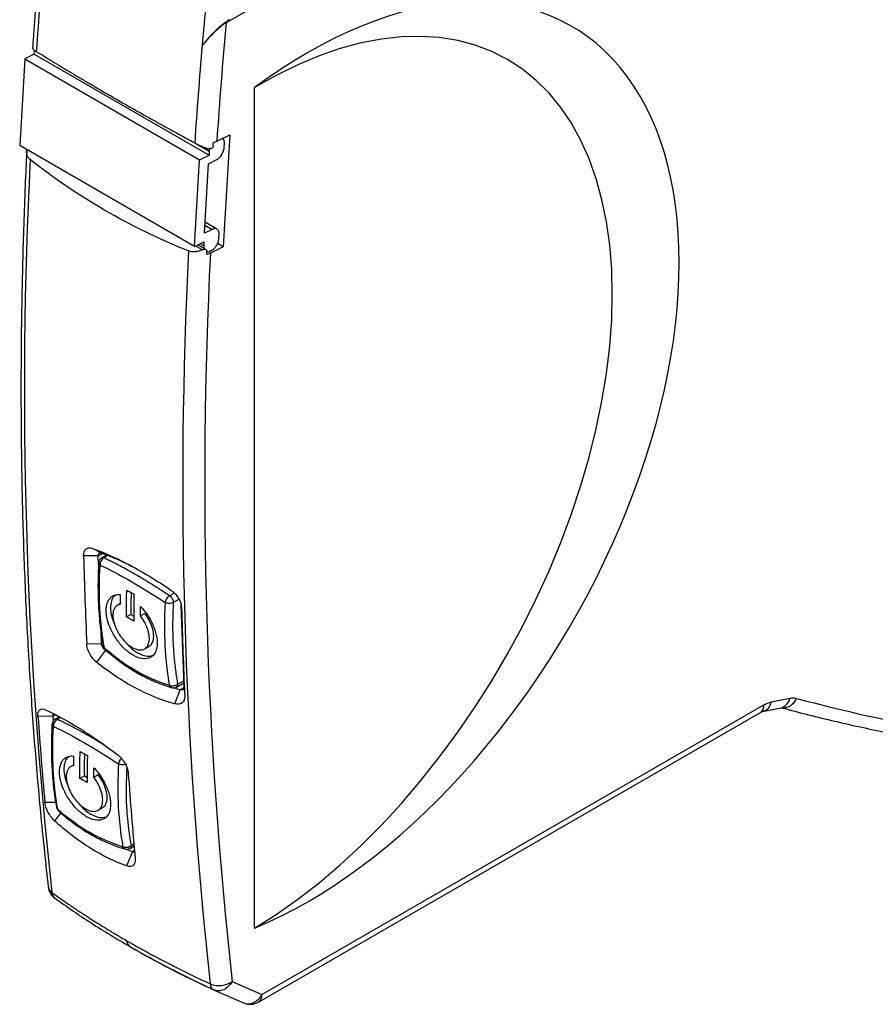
# Model space of a CAD drawing. Header units: millimetres. Extents: x 8 to 341, y 8 to 262.
# Tile 11 of 16: x 250 to 292, y 149 to 197. Entities that reach past the tile are written whole.
import ezdxf

# ---------------------------------------------------------------- set-up
doc = ezdxf.new("R2010")
doc.units = ezdxf.units.MM
doc.header["$LTSCALE"] = 1.25

msp = doc.modelspace()

# ---------------------------------------------------------------- linework, layer by layer
for p, q in [((310.763, 225.802), (260.433, 196.747)), ((259.271, 195.65), (259.273, 195.652)), ((251.12, 195.225), (250.662, 194.998)), ((251.12, 195.225), (251.131, 195.415)), ((251.12, 195.225), (259.605, 190.327)), ((250.662, 194.998), (250.415, 190.783)), ((250.662, 194.998), (259.147, 190.099)), ((261.818, 152.778), (261.818, 193.605)), ((259.983, 190.998), (260.613, 191.311)), ((260.613, 191.311), (260.294, 185.865)), ((258.999, 190.873), (259.617, 190.517)), ((260.347, 190.716), (260.357, 190.884)), ((258.9, 185.884), (250.415, 190.783)), ((259.617, 190.517), (259.605, 190.327)), ((258.9, 185.884), (259.147, 190.099)), ((259.147, 190.099), (259.605, 190.327)), ((259.383, 186.533), (259.581, 189.905)), ((259.581, 189.905), (259.951, 190.089)), ((259.99, 186.729), (259.414, 187.062)), ((259.754, 186.717), (259.383, 186.533)), ((259.406, 186.918), (259.754, 186.717)), ((258.9, 185.884), (259.359, 186.112)), ((259.359, 186.112), (259.348, 185.922)), ((260.088, 186.29), (260.098, 186.459)), ((258.957, 185.912), (259.282, 185.724)), ((259.36, 185.785), (259.056, 185.961)), ((259.348, 185.922), (259.176, 186.021)), ((259.48, 185.727), (259.391, 185.778)), ((259.505, 185.634), (259.592, 185.63)), ((259.592, 185.63), (259.794, 185.731)), ((260.294, 185.865), (259.673, 185.556)), ((260.294, 185.865), (260.014, 186.026)), ((254.38, 170.993), (253.954, 171.221)), ((254.232, 170.865), (253.517, 170.859)), ((254.232, 170.865), (254.423, 170.976)), ((254.247, 170.459), (254.232, 170.865)), ((254.623, 170.894), (254.399, 170.765)), ((254.685, 170.869), (254.51, 170.768)), ((255.82, 169.081), (255.809, 168.538)), ((257.698, 168.928), (257.922, 169.057)), ((255.317, 168.554), (255.142, 168.453)), ((258.145, 168.744), (257.872, 168.586)), ((258.244, 168.484), (258.386, 164.501)), ((258.273, 168.327), (258.269, 168.378)), ((255.816, 168.011), (255.604, 167.889)), ((255.816, 168.011), (255.954, 167.932)), ((256.488, 168.061), (256.276, 167.939)), ((254.384, 166.6), (254.364, 167.151)), ((253.668, 166.584), (254.384, 166.6)), ((256.484, 166.341), (256.697, 166.464)), ((254.576, 166.273), (254.15, 165.688)), ((254.576, 166.273), (254.779, 166.128)), ((258.02, 164.487), (258.379, 164.694)), ((258.082, 164.625), (258.375, 164.794)), ((257.914, 164.453), (258.198, 164.351)), ((257.948, 163.667), (258.198, 164.351)), ((258.382, 164.456), (258.198, 164.351)), ((258.386, 164.501), (258.425, 164.053)), ((262.169, 149.551), (286.539, 163.62)), ((286.9, 163.762), (287.796, 163.942)), ((252.042, 163.068), (252.16, 163.136)), ((262.003, 149.185), (286.373, 163.253)), ((286.372, 163.253), (286.48, 163.302)), ((286.482, 163.302), (287.378, 163.482)), ((287.378, 163.482), (287.422, 163.477)), ((252.042, 163.068), (251.301, 163.06)), ((252.059, 162.859), (252.042, 163.068)), ((252.341, 163.044), (252.136, 162.925)), ((252.397, 163.015), (252.248, 162.929)), ((253.557, 161.241), (253.546, 160.699)), ((253.055, 160.715), (252.88, 160.614)), ((254.226, 160.222), (254.013, 160.1)), ((253.553, 160.172), (253.341, 160.05)), ((253.553, 160.172), (253.691, 160.093)), ((251.636, 158.891), (252.159, 158.903)), ((252.409, 158.382), (252.107, 157.989)), ((254.221, 158.502), (254.435, 158.625)), ((255.819, 156.786), (255.957, 156.865)), ((255.596, 156.614), (255.887, 156.483)), ((255.608, 155.796), (255.887, 156.483)), ((255.757, 156.648), (255.965, 156.768)), ((255.985, 156.54), (255.887, 156.483)), ((252.042, 154.316), (252.125, 154.244)), ((260.726, 150.181), (262.169, 149.551)), ((259.829, 149.78), (261.273, 149.148))]:
    msp.add_line(p, q)
at = {"flags": 128}
for points in [[(261.818, 152.778), (262.866, 153.442), (263.911, 154.178), (264.948, 154.984), (265.974, 155.856), (266.984, 156.791), (267.976, 157.786), (268.945, 158.837), (269.888, 159.941), (270.802, 161.093), (271.683, 162.289), (272.528, 163.525), (273.334, 164.796), (274.098, 166.098), (274.817, 167.426), (275.488, 168.774), (276.11, 170.139), (276.68, 171.515), (277.195, 172.897), (277.654, 174.28), (278.056, 175.66), (278.398, 177.03), (278.68, 178.386), (278.9, 179.723), (279.058, 181.037), (279.153, 182.322), (279.184, 183.573), (279.153, 184.787), (279.058, 185.958), (278.9, 187.083), (278.68, 188.157), (278.398, 189.176), (278.056, 190.137), (277.654, 191.036), (277.195, 191.871), (276.68, 192.637), (276.11, 193.332), (275.488, 193.953), (274.817, 194.499), (274.098, 194.967), (273.334, 195.355), (272.528, 195.663), (271.683, 195.889), (270.802, 196.032), (269.888, 196.091), (268.945, 196.067), (267.976, 195.96), (266.984, 195.769), (265.974, 195.496), (264.948, 195.142), (263.911, 194.707), (262.866, 194.195), (261.818, 193.605)], [(255.749, 151.892), (255.758, 151.885), (255.795, 151.865)]]:
    msp.add_lwpolyline(points, dxfattribs=at)
for centre, radius, start, end in [((518.923, 177.392), 268.303, 175.1474, 176.16081), ((534.225, 172.309), 275.941, 174.26412, 175.14737), ((527.866, 172.913), 268.493, 174.9073, 176.13785), ((526.612, 172.953), 268.303, 175.1474, 176.16081), ((473.781, 178.875), 223.141, 177.11521, 186.26877), ((481.47, 174.436), 223.141, 177.11521, 186.26877), ((481.74, 174.464), 222.344, 177.14042, 186.26991), ((475.138, 176.576), 221.695, 181.47768, 182.58306), ((254.549, 170.505), 0.3, 120.0242, 176.7958), ((479.648, 174.043), 221.448, 181.47924, 182.58581), ((254.758, 166.543), 0.3, 190.3444, 227.6326), ((257.87, 164.747), 0.3, 253.5754, 300.1493), ((286.159, 163.571), 0.384, 304.0564, 7.2558), ((286.346, 163.846), 0.56, 283.7291, 351.389), ((287.467, 164.174), 0.696, 262.4478, 340.0861), ((287.242, 164.026), 0.561, 284.0171, 351.3628), ((311.82, 253.24), 92.394, 255.13732, 263.90643), ((455.904, 177.393), 205.104, 184.00715, 185.17538), ((252.286, 162.666), 0.3, 120.0242, 176.7958), ((460.535, 174.648), 205.35, 184.00281, 185.1697), ((252.496, 158.704), 0.3, 190.3444, 227.6326), ((255.607, 156.908), 0.3, 253.5754, 300.1493), ((252.594, 154.876), 0.8, 186.5993, 234.301), ((255.977, 152.182), 0.369, 182.257, 231.7493), ((260.091, 151.123), 1.136, 247.8919, 303.9822), ((261.788, 149.502), 0.384, 304.0564, 7.2558), ((261.603, 149.877), 0.8, 246.7804, 299.9973)]:
    msp.add_arc(centre, radius, start, end)
msp.add_ellipse((264.383, 174.672), major_axis=(12.89, 21.873), ratio=0.577321, start_param=3.794626, end_param=7.221506)
for points, knots in [([(251.455, 200.929), (251.414, 200.463), (251.269, 198.787), (251.136, 196.989), (251.047, 195.658), (251.038, 195.525)], [0, 0, 0, 0, 0.2574, 0.9261554, 1, 1, 1, 1]), ([(260.595, 196.9), (260.533, 196.864), (260.464, 196.817), (260.327, 196.714), (260.259, 196.658), (260.064, 196.492), (259.944, 196.379), (259.615, 196.052), (259.429, 195.844), (259.273, 195.652)], [0, 0, 0, 0, 0.125, 0.125, 0.25, 0.25, 0.5, 0.5, 1, 1, 1, 1]), ([(260.433, 196.747), (260.379, 196.715), (260.318, 196.674), (260.198, 196.584), (260.138, 196.535), (259.968, 196.389), (259.862, 196.289), (259.573, 196.003), (259.41, 195.821), (259.273, 195.652)], [0, 0, 0, 0, 0.125, 0.125, 0.25, 0.25, 0.5, 0.5, 1, 1, 1, 1]), ([(251.041, 195.525), (251.04, 195.524), (251.034, 195.514), (251.058, 195.481), (251.114, 195.428), (251.186, 195.38), (251.222, 195.357)], [0, 0, 0, 0, 0.061802, 0.36453, 0.684912, 1, 1, 1, 1]), ([(251.222, 195.357), (251.366, 195.268), (251.653, 195.09), (252.093, 194.821), (252.539, 194.551), (252.991, 194.279), (253.45, 194.006), (253.916, 193.731), (254.388, 193.455), (254.867, 193.178), (255.351, 192.899), (255.842, 192.619), (256.339, 192.338), (256.842, 192.056), (257.35, 191.773), (257.865, 191.489), (258.385, 191.204), (258.736, 191.013), (258.912, 190.918)], [0, 0, 0, 0, 0.062564, 0.125102, 0.187619, 0.250117, 0.312601, 0.375073, 0.437538, 0.5, 0.562462, 0.624927, 0.687399, 0.749883, 0.812381, 0.874898, 0.937436, 1, 1, 1, 1]), ([(258.912, 190.918), (258.93, 190.908), (258.969, 190.887), (259.031, 190.856), (259.096, 190.824), (259.165, 190.792), (259.267, 190.747), (259.407, 190.689), (259.517, 190.649), (259.574, 190.628)], [0, 0, 0, 0, 0.095974, 0.193743, 0.29354, 0.395579, 0.500064, 0.736571, 1, 1, 1, 1]), ([(260.357, 190.884), (260.356, 190.93), (260.354, 191.021), (260.311, 191.113), (260.264, 191.139), (260.246, 191.15)], [0, 0, 0, 0, 0.378117, 0.756235, 1, 1, 1, 1]), ([(250.754, 190.512), (250.728, 189.95), (250.645, 188.137), (250.547, 185.093), (250.479, 181.393), (250.47, 177.726), (250.517, 174.091), (250.621, 170.491), (250.783, 166.925), (251.001, 163.396), (251.276, 159.905), (251.55, 157.04), (251.738, 155.343), (251.8, 154.785)], [0, 0, 0, 0, 0.04515, 0.145773, 0.246397, 0.347023, 0.44765, 0.548278, 0.648906, 0.749535, 0.850164, 0.950792, 1, 1, 1, 1]), ([(250.923, 190.105), (250.889, 190.138), (250.819, 190.205), (250.766, 190.335), (250.745, 190.463), (250.759, 190.546), (250.764, 190.581)], [0, 0, 0, 0, 0.268369, 0.55091, 0.812666, 1, 1, 1, 1]), ([(259.809, 190.776), (259.808, 190.766), (259.805, 190.747), (259.793, 190.717), (259.776, 190.689), (259.753, 190.665), (259.725, 190.644), (259.691, 190.627), (259.655, 190.619), (259.615, 190.617), (259.59, 190.624), (259.574, 190.628)], [0, 0, 0, 0, 0.103198, 0.204364, 0.303911, 0.402272, 0.499898, 0.61969, 0.749839, 0.842002, 1, 1, 1, 1]), ([(259.951, 190.089), (259.967, 190.098), (259.998, 190.114), (260.044, 190.148), (260.099, 190.195), (260.16, 190.261), (260.222, 190.348), (260.274, 190.442), (260.313, 190.537), (260.339, 190.63), (260.344, 190.687), (260.347, 190.716)], [0, 0, 0, 0, 0.0801223, 0.1597478, 0.2401522, 0.3697972, 0.5000926, 0.6297379, 0.7600337, 0.8798584, 1, 1, 1, 1]), ([(260.098, 186.459), (260.099, 186.477), (260.1, 186.513), (260.094, 186.563), (260.08, 186.619), (260.054, 186.674), (260.01, 186.721), (259.955, 186.749), (259.891, 186.757), (259.823, 186.748), (259.777, 186.727), (259.754, 186.717)], [0, 0, 0, 0, 0.0801223, 0.1597478, 0.2401522, 0.3697972, 0.5000926, 0.6297379, 0.7600337, 0.8798584, 1, 1, 1, 1]), ([(259.794, 185.731), (259.81, 185.744), (259.841, 185.771), (259.885, 185.818), (259.926, 185.87), (259.964, 185.926), (260.001, 185.99), (260.036, 186.064), (260.063, 186.142), (260.082, 186.219), (260.086, 186.266), (260.088, 186.29)], [0, 0, 0, 0, 0.10127, 0.200213, 0.298536, 0.397976, 0.500214, 0.627032, 0.756795, 0.87768, 1, 1, 1, 1]), ([(259.282, 185.724), (259.252, 185.711), (259.194, 185.685), (259.105, 185.657), (259.02, 185.637), (258.924, 185.623), (258.82, 185.62), (258.71, 185.633), (258.645, 185.655), (258.612, 185.666)], [0, 0, 0, 0, 0.133517, 0.261239, 0.383321, 0.49994, 0.671369, 0.83773, 1, 1, 1, 1]), ([(259.282, 185.724), (259.296, 185.73), (259.321, 185.741), (259.358, 185.749), (259.389, 185.753), (259.415, 185.751), (259.452, 185.745), (259.493, 185.722), (259.508, 185.68), (259.507, 185.655), (259.507, 185.652)], [0, 0, 0, 0, 0.129946, 0.244955, 0.345078, 0.430404, 0.501088, 0.73197, 0.968554, 1, 1, 1, 1]), ([(259.36, 185.785), (259.37, 185.785), (259.381, 185.786), (259.389, 185.779), (259.39, 185.778)], [0, 0, 0, 0, 0.854438, 1, 1, 1, 1]), ([(253.517, 170.859), (253.513, 171.009), (253.555, 171.127), (253.714, 171.258), (253.827, 171.268), (253.954, 171.221)], [0, 0, 0, 0, 0.5, 0.5, 1, 1, 1, 1]), ([(253.954, 171.221), (254.547, 171.004), (255.167, 170.723), (256.442, 170.043), (257.093, 169.648), (257.751, 169.2)], [0, 0, 0, 0, 0.5, 0.5, 1, 1, 1, 1]), ([(254.51, 170.768), (254.453, 170.74), (254.4, 170.686), (254.328, 170.557), (254.31, 170.481), (254.315, 170.414)], [0, 0, 0, 0, 0.5, 0.5, 1, 1, 1, 1]), ([(256.113, 170.213), (255.819, 170.363), (255.225, 170.666), (254.663, 170.884), (254.38, 170.993)], [0, 0, 0, 0, 0.495163, 1, 1, 1, 1]), ([(254.401, 170.762), (254.414, 170.769), (254.444, 170.786), (254.486, 170.774), (254.51, 170.768)], [0, 0, 0, 0, 0.423766, 1, 1, 1, 1]), ([(254.51, 170.768), (254.579, 170.736), (254.715, 170.671), (254.924, 170.568), (255.138, 170.459), (255.355, 170.345), (255.575, 170.226), (255.8, 170.101), (256.027, 169.971), (256.258, 169.837), (256.491, 169.697), (256.727, 169.553), (256.966, 169.403), (257.208, 169.249), (257.452, 169.091), (257.616, 168.982), (257.698, 168.928)], [0, 0, 0, 0, 0.071605, 0.143129, 0.214586, 0.28599, 0.357352, 0.428688, 0.50001, 0.571331, 0.642665, 0.714026, 0.785427, 0.85688, 0.9284, 1, 1, 1, 1]), ([(254.251, 170.548), (254.241, 170.361), (254.214, 169.817), (254.212, 168.94), (254.265, 167.932), (254.356, 167.119), (254.436, 166.648), (254.463, 166.49)], [0, 0, 0, 0, 0.130459, 0.378197, 0.626021, 0.873873, 1, 1, 1, 1]), ([(254.315, 170.414), (254.294, 170.431), (254.255, 170.465), (254.252, 170.503), (254.251, 170.521)], [0, 0, 0, 0, 0.5197068, 1, 1, 1, 1]), ([(256.279, 168.405), (256.305, 168.377), (256.356, 168.323), (256.429, 168.237), (256.5, 168.148), (256.568, 168.055), (256.665, 167.913), (256.783, 167.716), (256.905, 167.46), (257, 167.201), (257.069, 166.921), (257.098, 166.641), (257.072, 166.337), (256.953, 166.049), (256.699, 165.86), (256.338, 165.843), (255.994, 165.976), (255.712, 166.165), (255.437, 166.399), (255.117, 166.772), (254.833, 167.263), (254.679, 167.69), (254.611, 168.04), (254.605, 168.313), (254.648, 168.544), (254.723, 168.714), (254.827, 168.843), (254.942, 168.921), (255.059, 168.963), (255.169, 168.982), (255.249, 168.978), (255.289, 168.976)], [0, 0, 0, 0, 0.012161, 0.024244, 0.036305, 0.048394, 0.060566, 0.090409, 0.120276, 0.151024, 0.181777, 0.22112, 0.258147, 0.312949, 0.377114, 0.437327, 0.499482, 0.530785, 0.562167, 0.623222, 0.68571, 0.737495, 0.772476, 0.814224, 0.84683, 0.879438, 0.909254, 0.939056, 0.959419, 0.97965, 1, 1, 1, 1]), ([(255.064, 168.94), (255.015, 168.903), (254.915, 168.827), (254.845, 168.608), (254.813, 168.327), (254.843, 167.968), (254.955, 167.686), (255.01, 167.547)], [0, 0, 0, 0, 0.16893, 0.34722, 0.527171, 0.767325, 1, 1, 1, 1]), ([(257.473, 168.59), (257.487, 168.647), (257.518, 168.715), (257.601, 168.839), (257.651, 168.893), (257.698, 168.928)], [0, 0, 0, 0, 0.5, 0.5, 1, 1, 1, 1]), ([(257.698, 168.928), (257.747, 168.889), (257.791, 168.833), (257.854, 168.71), (257.872, 168.643), (257.872, 168.586)], [0, 0, 0, 0, 0.5, 0.5, 1, 1, 1, 1]), ([(257.751, 169.2), (257.893, 169.103), (258.024, 168.963), (258.214, 168.648), (258.27, 168.477), (258.273, 168.327)], [0, 0, 0, 0, 0.5, 0.5, 1, 1, 1, 1]), ([(255.286, 168.51), (255.265, 168.505), (255.222, 168.495), (255.165, 168.469), (255.113, 168.434), (255.068, 168.391), (255.028, 168.338), (254.984, 168.256), (254.946, 168.134), (254.933, 167.959), (254.951, 167.76), (255.017, 167.494), (255.151, 167.185), (255.359, 166.868), (255.601, 166.601), (255.875, 166.395), (256.146, 166.286), (256.374, 166.283), (256.557, 166.371), (256.692, 166.571), (256.721, 166.849), (256.68, 167.118), (256.627, 167.299), (256.568, 167.45), (256.499, 167.596), (256.405, 167.763), (256.319, 167.88), (256.276, 167.939)], [0, 0, 0, 0, 0.01837, 0.036432, 0.05434, 0.07225, 0.090322, 0.108708, 0.145967, 0.183232, 0.222031, 0.260799, 0.326941, 0.382321, 0.437766, 0.500174, 0.562654, 0.619831, 0.672414, 0.737057, 0.813624, 0.850994, 0.888379, 0.909801, 0.931229, 0.965618, 1, 1, 1, 1]), ([(257.872, 168.586), (257.821, 168.561), (257.75, 168.546), (257.604, 168.548), (257.53, 168.564), (257.473, 168.59)], [0, 0, 0, 0, 0.5, 0.5, 1, 1, 1, 1]), ([(257.872, 168.586), (257.865, 168.458), (257.852, 168.201), (257.841, 167.822), (257.838, 167.447), (257.842, 167.077), (257.853, 166.712), (257.872, 166.351), (257.899, 165.996), (257.933, 165.646), (257.975, 165.3), (258.024, 164.959), (258.062, 164.736), (258.082, 164.625)], [0, 0, 0, 0, 0.091281, 0.18234, 0.273224, 0.363984, 0.454669, 0.54533, 0.636015, 0.726775, 0.81766, 0.908718, 1, 1, 1, 1]), ([(256.691, 166.475), (256.718, 166.487), (256.807, 166.528), (256.903, 166.711), (256.941, 167.03), (256.851, 167.426), (256.687, 167.784), (256.549, 167.976), (256.488, 168.061)], [0, 0, 0, 0, 0.072771, 0.244371, 0.462012, 0.677528, 0.856915, 1, 1, 1, 1]), ([(254.15, 165.688), (254.021, 165.792), (253.902, 165.939), (253.727, 166.265), (253.675, 166.436), (253.668, 166.584)], [0, 0, 0, 0, 0.5, 0.5, 1, 1, 1, 1]), ([(254.468, 166.491), (254.47, 166.477), (254.474, 166.439), (254.506, 166.411), (254.528, 166.392)], [0, 0, 0, 0, 0.349285, 1, 1, 1, 1]), ([(255.544, 166.677), (255.604, 166.604), (255.785, 166.381), (256.138, 166.135), (256.535, 165.963), (256.745, 165.996), (256.844, 166.012)], [0, 0, 0, 0, 0.145057, 0.442001, 0.738934, 1, 1, 1, 1]), ([(254.528, 166.392), (254.53, 166.37), (254.533, 166.341), (254.554, 166.328), (254.56, 166.324)], [0, 0, 0, 0, 0.7247611, 1, 1, 1, 1]), ([(254.539, 166.337), (254.65, 166.239), (254.968, 165.957), (255.519, 165.542), (256.197, 165.118), (256.899, 164.77), (257.44, 164.564), (257.744, 164.472), (257.805, 164.453)], [0, 0, 0, 0, 0.111212, 0.320492, 0.52967, 0.738594, 0.947217, 1, 1, 1, 1]), ([(257.948, 163.667), (257.298, 163.849), (256.649, 164.112), (255.694, 164.621), (255.378, 164.81), (254.757, 165.222), (254.451, 165.446), (254.15, 165.688)], [0, 0, 0, 0, 0.5, 0.5, 0.75, 0.75, 1, 1, 1, 1]), ([(257.686, 164.568), (257.743, 164.543), (257.817, 164.535), (257.961, 164.555), (258.031, 164.584), (258.082, 164.625)], [0, 0, 0, 0, 0.5, 0.5, 1, 1, 1, 1]), ([(257.785, 164.461), (257.782, 164.462), (257.758, 164.463), (257.719, 164.497), (257.697, 164.545), (257.686, 164.568)], [0, 0, 0, 0, 0.0658193, 0.5329096, 1, 1, 1, 1]), ([(258.082, 164.625), (258.079, 164.598), (258.074, 164.545), (258.047, 164.5), (258.023, 164.492), (258.018, 164.49)], [0, 0, 0, 0, 0.442788, 0.885575, 1, 1, 1, 1]), ([(258.425, 164.053), (258.432, 163.905), (258.386, 163.784), (258.213, 163.645), (258.087, 163.628), (257.948, 163.667)], [0, 0, 0, 0, 0.5, 0.5, 1, 1, 1, 1]), ([(286.539, 163.62), (286.57, 163.637), (286.631, 163.67), (286.722, 163.71), (286.812, 163.742), (286.871, 163.755), (286.9, 163.762)], [0, 0, 0, 0, 0.250878, 0.500127, 0.749313, 1, 1, 1, 1]), ([(287.796, 163.942), (287.825, 163.947), (287.883, 163.957), (287.966, 163.96), (288.046, 163.955), (288.096, 163.943), (288.121, 163.937)], [0, 0, 0, 0, 0.251168, 0.500508, 0.749594, 1, 1, 1, 1]), ([(251.301, 163.06), (251.291, 163.207), (251.323, 163.319), (251.458, 163.436), (251.558, 163.439), (251.674, 163.385)], [0, 0, 0, 0, 0.5, 0.5, 1, 1, 1, 1]), ([(251.674, 163.385), (252.209, 163.137), (252.775, 162.827), (253.951, 162.091), (254.557, 161.668), (255.175, 161.193)], [0, 0, 0, 0, 0.5, 0.5, 1, 1, 1, 1]), ([(252.042, 163.068), (252.041, 163.075), (252.038, 163.089), (252.036, 163.108), (252.036, 163.125), (252.037, 163.141), (252.039, 163.154), (252.043, 163.164), (252.049, 163.173), (252.055, 163.178), (252.06, 163.18), (252.063, 163.181)], [0, 0, 0, 0, 0.0714286, 0.1428571, 0.2142857, 0.2857143, 0.3571429, 0.4285714, 0.5, 0.5714286, 0.625, 0.625, 0.625, 0.625]), ([(287.389, 163.481), (287.826, 163.366), (289.116, 163.029), (291.284, 162.523), (293.903, 161.989), (296.554, 161.529), (299.04, 161.166), (300.652, 160.981), (301.361, 160.9)], [0, 0, 0, 0, 0.096824, 0.285577, 0.47435, 0.663152, 0.851985, 1, 1, 1, 1]), ([(251.988, 162.709), (251.978, 162.521), (251.951, 161.978), (251.949, 161.101), (252.002, 160.093), (252.093, 159.279), (252.173, 158.809), (252.201, 158.65)], [0, 0, 0, 0, 0.130459, 0.378197, 0.626021, 0.873873, 1, 1, 1, 1]), ([(252.052, 162.575), (252.032, 162.592), (251.992, 162.626), (251.989, 162.664), (251.988, 162.682)], [0, 0, 0, 0, 0.5197068, 1, 1, 1, 1]), ([(252.248, 162.929), (252.19, 162.9), (252.137, 162.847), (252.066, 162.718), (252.048, 162.642), (252.052, 162.575)], [0, 0, 0, 0, 0.5, 0.5, 1, 1, 1, 1]), ([(252.138, 162.922), (252.151, 162.93), (252.182, 162.947), (252.224, 162.935), (252.248, 162.929)], [0, 0, 0, 0, 0.423766, 1, 1, 1, 1]), ([(252.248, 162.929), (252.49, 162.811), (252.973, 162.576), (253.732, 162.158), (254.257, 161.838), (254.506, 161.685)], [0, 0, 0, 0, 0.344745, 0.688694, 1, 1, 1, 1]), ([(255.175, 161.193), (255.308, 161.091), (255.432, 160.947), (255.619, 160.627), (255.676, 160.46), (255.686, 160.314)], [0, 0, 0, 0, 0.5, 0.5, 1, 1, 1, 1]), ([(254.017, 160.566), (254.042, 160.538), (254.093, 160.484), (254.167, 160.398), (254.237, 160.309), (254.306, 160.216), (254.402, 160.074), (254.52, 159.877), (254.642, 159.621), (254.737, 159.362), (254.807, 159.082), (254.835, 158.802), (254.809, 158.498), (254.691, 158.21), (254.436, 158.021), (254.076, 158.004), (253.732, 158.137), (253.449, 158.326), (253.175, 158.56), (252.854, 158.933), (252.57, 159.424), (252.416, 159.851), (252.348, 160.201), (252.342, 160.474), (252.385, 160.705), (252.46, 160.875), (252.564, 161.004), (252.679, 161.082), (252.796, 161.124), (252.906, 161.143), (252.986, 161.139), (253.027, 161.137)], [0, 0, 0, 0, 0.012161, 0.024244, 0.036305, 0.048394, 0.060566, 0.090409, 0.120276, 0.151024, 0.181777, 0.22112, 0.258147, 0.312949, 0.377114, 0.437327, 0.499482, 0.530785, 0.562167, 0.623222, 0.68571, 0.737495, 0.772476, 0.814224, 0.84683, 0.879438, 0.909254, 0.939056, 0.959419, 0.97965, 1, 1, 1, 1]), ([(252.802, 161.101), (252.753, 161.064), (252.652, 160.987), (252.582, 160.769), (252.55, 160.488), (252.58, 160.129), (252.692, 159.846), (252.747, 159.707)], [0, 0, 0, 0, 0.16893, 0.34722, 0.527171, 0.767325, 1, 1, 1, 1]), ([(255.211, 160.751), (255.22, 160.781), (255.239, 160.841), (255.293, 160.938), (255.338, 160.992), (255.359, 161.018)], [0, 0, 0, 0, 0.340688, 0.681376, 1, 1, 1, 1]), ([(255.609, 160.747), (255.558, 160.722), (255.487, 160.707), (255.342, 160.709), (255.268, 160.725), (255.211, 160.751)], [0, 0, 0, 0, 0.5, 0.5, 1, 1, 1, 1]), ([(253.023, 160.671), (253.002, 160.666), (252.959, 160.656), (252.902, 160.63), (252.85, 160.595), (252.805, 160.552), (252.766, 160.499), (252.721, 160.417), (252.683, 160.295), (252.67, 160.119), (252.689, 159.921), (252.755, 159.655), (252.888, 159.346), (253.096, 159.029), (253.338, 158.762), (253.612, 158.556), (253.884, 158.447), (254.111, 158.444), (254.295, 158.532), (254.429, 158.732), (254.458, 159.01), (254.418, 159.279), (254.365, 159.46), (254.305, 159.611), (254.236, 159.756), (254.142, 159.924), (254.056, 160.041), (254.013, 160.1)], [0, 0, 0, 0, 0.01837, 0.036432, 0.05434, 0.07225, 0.090322, 0.108708, 0.145967, 0.183232, 0.222031, 0.260799, 0.326941, 0.382321, 0.437766, 0.500174, 0.562654, 0.619831, 0.672414, 0.737057, 0.813624, 0.850994, 0.888379, 0.909801, 0.931229, 0.965618, 1, 1, 1, 1]), ([(254.428, 158.636), (254.455, 158.648), (254.544, 158.689), (254.641, 158.872), (254.678, 159.191), (254.588, 159.587), (254.424, 159.944), (254.287, 160.137), (254.226, 160.222)], [0, 0, 0, 0, 0.072771, 0.244371, 0.462012, 0.677528, 0.856915, 1, 1, 1, 1]), ([(255.609, 160.609), (255.589, 159.959), (255.548, 158.613), (255.727, 157.409), (255.819, 156.786)], [0, 0, 0, 0, 0.482607, 1, 1, 1, 1]), ([(252.107, 157.989), (251.987, 158.098), (251.874, 158.25), (251.703, 158.576), (251.649, 158.748), (251.636, 158.891)], [0, 0, 0, 0, 0.5, 0.5, 1, 1, 1, 1]), ([(253.281, 158.838), (253.341, 158.765), (253.522, 158.542), (253.875, 158.296), (254.273, 158.124), (254.483, 158.157), (254.581, 158.173)], [0, 0, 0, 0, 0.145057, 0.442001, 0.738934, 1, 1, 1, 1]), ([(252.205, 158.651), (252.207, 158.638), (252.211, 158.6), (252.244, 158.571), (252.265, 158.553)], [0, 0, 0, 0, 0.349285, 1, 1, 1, 1]), ([(252.265, 158.553), (252.267, 158.531), (252.271, 158.502), (252.291, 158.489), (252.297, 158.485)], [0, 0, 0, 0, 0.724761, 1, 1, 1, 1]), ([(252.277, 158.498), (252.387, 158.4), (252.705, 158.118), (253.256, 157.703), (253.935, 157.279), (254.637, 156.931), (255.177, 156.724), (255.481, 156.633), (255.543, 156.614)], [0, 0, 0, 0, 0.111212, 0.320492, 0.52967, 0.738594, 0.947217, 1, 1, 1, 1]), ([(255.608, 155.796), (255.011, 156.011), (254.414, 156.305), (253.533, 156.857), (253.241, 157.06), (252.668, 157.499), (252.385, 157.735), (252.107, 157.989)], [0, 0, 0, 0, 0.5, 0.5, 0.75, 0.75, 1, 1, 1, 1]), ([(255.424, 156.729), (255.48, 156.704), (255.554, 156.696), (255.698, 156.716), (255.768, 156.745), (255.819, 156.786)], [0, 0, 0, 0, 0.5, 0.5, 1, 1, 1, 1]), ([(255.522, 156.622), (255.519, 156.623), (255.495, 156.624), (255.457, 156.658), (255.435, 156.706), (255.424, 156.729)], [0, 0, 0, 0, 0.065819, 0.53291, 1, 1, 1, 1]), ([(255.819, 156.786), (255.816, 156.759), (255.811, 156.706), (255.785, 156.661), (255.76, 156.653), (255.756, 156.651)], [0, 0, 0, 0, 0.442788, 0.885575, 1, 1, 1, 1]), ([(255.982, 156.484), (255.972, 156.479), (255.949, 156.465), (255.91, 156.477), (255.887, 156.483)], [0, 0, 0, 0, 0.423926, 1, 1, 1, 1]), ([(256.021, 156.145), (256.034, 156.001), (255.999, 155.886), (255.849, 155.76), (255.736, 155.75), (255.608, 155.796)], [0, 0, 0, 0, 0.5, 0.5, 1, 1, 1, 1]), ([(251.811, 154.787), (251.815, 154.746), (251.825, 154.641), (251.919, 154.559), (251.975, 154.51)], [0, 0, 0, 0, 0.398458, 1, 1, 1, 1]), ([(251.975, 154.51), (252.117, 154.408), (252.403, 154.204), (252.84, 153.902), (253.283, 153.604), (253.734, 153.309), (254.192, 153.018), (254.657, 152.731), (255.128, 152.446), (255.448, 152.26), (255.608, 152.167)], [0, 0, 0, 0, 0.124923, 0.249867, 0.374833, 0.499822, 0.624832, 0.749865, 0.874921, 1, 1, 1, 1]), ([(252.117, 154.234), (252.698, 153.827), (253.861, 153.012), (255.135, 152.256), (255.772, 151.878)], [0, 0, 0, 0, 0.500037, 1, 1, 1, 1]), ([(255.608, 152.167), (255.77, 152.075), (256.092, 151.89), (256.584, 151.618), (257.082, 151.35), (257.586, 151.086), (258.096, 150.825), (258.613, 150.57), (259.135, 150.318), (259.487, 150.153), (259.664, 150.071)], [0, 0, 0, 0, 0.1250849, 0.2501449, 0.3751803, 0.5001914, 0.6251787, 0.7501423, 0.8750826, 1, 1, 1, 1]), ([(255.749, 151.892), (256.398, 151.527), (257.698, 150.797), (259.096, 150.131), (259.795, 149.798)], [0, 0, 0, 0, 0.50003, 1, 1, 1, 1]), ([(260.726, 150.181), (260.684, 150.101), (260.627, 150.022), (260.489, 149.884), (260.407, 149.827), (260.234, 149.749), (260.144, 149.73), (259.975, 149.73), (259.896, 149.749), (259.829, 149.78)], [0, 0, 0, 0, 0.25, 0.25, 0.5, 0.5, 0.75, 0.75, 1, 1, 1, 1]), ([(261.273, 149.148), (261.341, 149.118), (261.419, 149.099), (261.588, 149.1), (261.678, 149.119), (261.85, 149.197), (261.932, 149.254), (262.07, 149.392), (262.126, 149.471), (262.169, 149.551)], [0, 0, 0, 0, 0.25, 0.25, 0.5, 0.5, 0.75, 0.75, 1, 1, 1, 1])]:
    msp.add_open_spline(points, degree=3, knots=knots)
for points in [[(259.809, 190.776), (259.812, 190.83), (259.815, 190.883), (259.818, 190.937)], [(259.818, 190.937), (259.878, 190.953), (259.933, 190.973), (259.983, 190.998)], [(259.646, 190.674), (259.639, 190.647), (259.624, 190.593), (259.619, 190.542), (259.617, 190.517)], [(258.612, 185.666), (257.187, 186.242), (254.481, 187.558), (252.061, 189.201), (250.923, 190.105)], [(259.348, 185.922), (259.347, 185.898), (259.346, 185.848), (259.355, 185.806), (259.36, 185.785)], [(259.497, 185.492), (259.5, 185.545), (259.503, 185.599), (259.507, 185.652)], [(259.673, 185.556), (259.621, 185.53), (259.562, 185.509), (259.497, 185.492)], [(254.232, 170.865), (254.232, 170.873), (254.231, 170.888), (254.233, 170.909), (254.236, 170.928), (254.241, 170.946), (254.248, 170.961), (254.257, 170.975), (254.267, 170.986), (254.279, 170.995), (254.293, 171.001), (254.308, 171.005), (254.324, 171.006), (254.342, 171.004), (254.36, 171), (254.373, 170.996), (254.38, 170.993)], [(254.528, 166.392), (254.304, 167.626), (254.232, 168.981), (254.315, 170.414)], [(254.315, 170.414), (255.249, 169.975), (256.332, 169.35), (257.473, 168.59)], [(255.289, 168.976), (255.287, 168.851), (255.286, 168.727), (255.286, 168.603)], [(255.596, 168.415), (255.596, 168.674), (255.602, 168.936), (255.612, 169.2)], [(255.612, 169.2), (255.729, 169.131), (255.847, 169.063), (255.966, 168.996)], [(255.966, 168.996), (255.955, 168.732), (255.95, 168.47), (255.95, 168.211)], [(255.286, 168.603), (255.286, 168.572), (255.286, 168.541), (255.286, 168.51)], [(255.604, 167.889), (255.599, 168.063), (255.596, 168.238), (255.596, 168.415)], [(255.809, 168.538), (255.809, 168.361), (255.811, 168.185), (255.816, 168.011)], [(256.276, 168.032), (256.276, 168.155), (256.277, 168.28), (256.279, 168.405)], [(257.473, 168.59), (257.39, 167.158), (257.462, 165.803), (257.686, 164.568)], [(255.957, 167.685), (255.838, 167.752), (255.72, 167.82), (255.604, 167.889)], [(255.95, 168.211), (255.95, 168.034), (255.953, 167.859), (255.957, 167.685)], [(256.276, 167.939), (256.276, 167.97), (256.276, 168.001), (256.276, 168.032)], [(254.576, 166.273), (254.569, 166.278), (254.555, 166.29), (254.535, 166.309), (254.516, 166.33), (254.497, 166.353), (254.479, 166.376), (254.462, 166.401), (254.447, 166.426), (254.433, 166.451), (254.42, 166.477), (254.409, 166.503), (254.4, 166.528), (254.393, 166.553), (254.387, 166.577), (254.384, 166.592), (254.384, 166.6)], [(257.686, 164.568), (256.565, 164.9), (255.484, 165.524), (254.528, 166.392)], [(258.386, 164.501), (258.386, 164.494), (258.387, 164.479), (258.386, 164.459), (258.383, 164.439), (258.377, 164.421), (258.368, 164.404), (258.357, 164.39), (258.343, 164.377), (258.328, 164.366), (258.31, 164.358), (258.291, 164.351), (258.27, 164.347), (258.247, 164.346), (258.223, 164.347), (258.207, 164.349), (258.198, 164.351)], [(252.265, 158.553), (252.041, 159.787), (251.969, 161.142), (252.052, 162.575)], [(252.052, 162.575), (252.986, 162.136), (254.069, 161.511), (255.211, 160.751)], [(253.334, 160.576), (253.334, 160.835), (253.339, 161.097), (253.35, 161.361)], [(253.35, 161.361), (253.466, 161.292), (253.584, 161.224), (253.703, 161.157)], [(253.027, 161.137), (253.024, 161.012), (253.023, 160.888), (253.023, 160.764)], [(253.023, 160.764), (253.023, 160.733), (253.023, 160.702), (253.023, 160.671)], [(253.546, 160.699), (253.546, 160.522), (253.548, 160.346), (253.553, 160.172)], [(253.703, 161.157), (253.693, 160.892), (253.687, 160.631), (253.687, 160.372)], [(255.211, 160.751), (255.128, 159.319), (255.2, 157.964), (255.424, 156.729)], [(253.341, 160.05), (253.336, 160.224), (253.334, 160.399), (253.334, 160.576)], [(253.687, 160.372), (253.687, 160.195), (253.69, 160.02), (253.695, 159.846)], [(254.013, 160.193), (254.013, 160.316), (254.014, 160.441), (254.017, 160.566)], [(253.695, 159.846), (253.575, 159.913), (253.458, 159.981), (253.341, 160.05)], [(254.013, 160.1), (254.013, 160.131), (254.013, 160.162), (254.013, 160.193)], [(255.424, 156.729), (254.302, 157.061), (253.221, 157.685), (252.265, 158.553)], [(251.975, 154.51), (251.984, 154.437), (252.006, 154.37), (252.042, 154.316)], [(255.795, 151.865), (257.072, 151.128), (258.42, 150.431), (259.829, 149.78)], [(259.664, 150.071), (259.671, 149.998), (259.69, 149.935), (259.718, 149.885)], [(259.718, 149.885), (259.746, 149.835), (259.784, 149.799), (259.829, 149.78)]]:
    msp.add_open_spline(points, degree=3)

doc.saveas('drawing.dxf')
